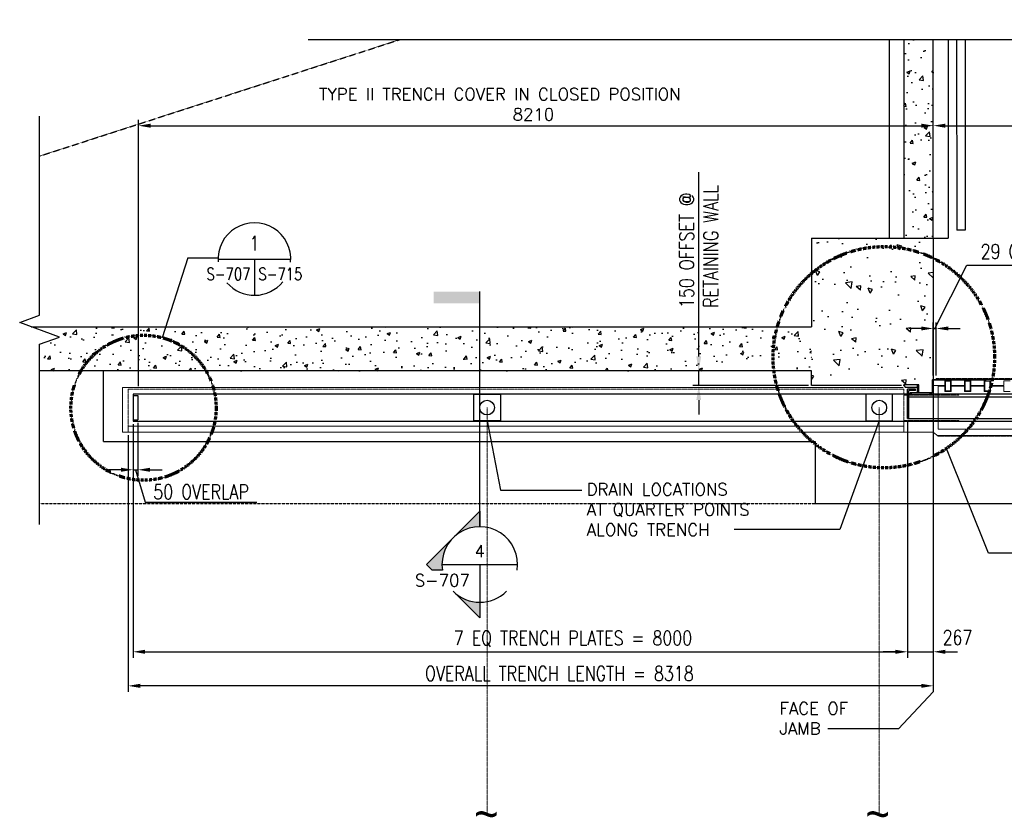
# Model space of a CAD drawing. Header units: millimetres. Extents: x -206 to 20211, y -8708 to 5000.
# Tile 7 of 9: x -206 to 9966, y -3243 to 5000. Entities that reach past the tile are written whole.
import ezdxf
from ezdxf.enums import TextEntityAlignment as Align

# ---------------------------------------------------------------- set-up
doc = ezdxf.new("R2010")
doc.units = ezdxf.units.MM
for name, pattern in [('DASHED2', [0.375, 0.25, -0.125]), ('HIDDEN', [0.375, 0.25, -0.125]), ('HIDDEN2', [0.1875, 0.125, -0.0625])]:
    doc.linetypes.add(name, pattern=pattern)
for name, color, linetype in [('A-ANNO-DIMS', 1, 'Continuous'), ('S-ANNO-DIMS', 2, 'Continuous'), ('S-ANNO-SYMB', 4, 'Continuous'), ('S-ANNO-SYMB_5', 5, 'Continuous'), ('S-FNDN-EDGE', 1, 'Continuous'), ('S-FNDN-FTNG', 2, 'HIDDEN'), ('S-FNDN-PDST', 1, 'Continuous'), ('S-FNDN-WALL-CONC', 4, 'Continuous'), ('S-FNDN-WALL-PATT', 1, 'Continuous'), ('S-SDEL-LW10', 8, 'Continuous'), ('S-SECT-CONC', 4, 'Continuous'), ('S1', 7, 'Continuous')]:
    doc.layers.add(name, color=color, linetype=linetype)
for name, color, linetype, lineweight in [('S-ANNO-HLTE', 234, 'DASHED2', 70), ('S-SDEL-DIMS', 91, 'Continuous', 25), ('S-SDEL-HIDD', 1, 'HIDDEN2', 18), ('S-SDEL-LW18', 190, 'Continuous', 18)]:
    doc.layers.add(name, color=color, linetype=linetype, lineweight=lineweight)
doc.styles.add('DETNO', font='romans', dxfattribs={"width": 0.7})
doc.styles.add('ROMANS', font='ROMANS.shx', dxfattribs={"width": 0.8})
doc.styles.get("Standard").update_dxf_attribs({"font": 'romans.shx', "width": 0.8, "height": 3})
doc.styles.add('STD1', font='simplex', dxfattribs={"height": 0.1})
doc.styles.add('SX-FRAC', font='SX-FRAC.shx', dxfattribs={"width": 0.9, "height": 14})
doc.styles.add('TAGS', font='romans', dxfattribs={"width": 0.5})
doc.dimstyles.new('Annotative', dxfattribs={"dimscale": 0, "dimtxt": 2.5, "dimasz": 2.5, "dimexe": 1.25, "dimexo": 0.625, "dimtad": 1, "dimdec": 0, "dimzin": 9, "dimdsep": 32, "dimtxsty": 'Standard', "dimcen": 2.5, "dimadec": 0, "dimazin": 0, "dimtfac": 1, "dimtdec": 0, "dimtmove": 1, "dimatfit": 3, "dimfxl": 1, "dimarcsym": 0})

# ---------------------------------------------------------------- blocks, each defined once
blk = doc.blocks.new('*D115')
at = {"layer": 'Defpoints', "color": 0, "transparency": 16777216}
for p in [(16852, 3905), (9232, 2722), (16852, 2744)]:
    blk.add_point(p, dxfattribs=at)
at = {"layer": 'S-SDEL-DIMS', "color": 0, "lineweight": -2, "transparency": 16777216}
for p, q in [((9232, 2753), (9232, 3967)), ((16852, 2775), (16852, 3967)), ((9357, 3905), (16727, 3905))]:
    blk.add_line(p, q, dxfattribs=at)
at = {"layer": 'S-SDEL-DIMS', "color": 0, "transparency": 16777216}
for points in [[(9357, 3926), (9357, 3884), (9232, 3905)], [(16727, 3926), (16727, 3884), (16852, 3905)]]:
    blk.add_solid(points, dxfattribs=at)
blk = doc.blocks.new('*D116')
at = {"layer": 'Defpoints', "color": 0, "transparency": 16777216}
for p in [(9232, 1292), (914, 737), (914, -1884)]:
    blk.add_point(p, dxfattribs=at)
at = {"layer": 'S-SDEL-DIMS', "color": 0, "lineweight": -2, "transparency": 16777216}
for p, q in [((9232, 1260), (9232, -1946)), ((914, 706), (914, -1946)), ((9107, -1884), (1039, -1884))]:
    blk.add_line(p, q, dxfattribs=at)
at = {"layer": 'S-SDEL-DIMS', "color": 0, "transparency": 16777216}
for points in [[(1039, -1863), (1039, -1905), (914, -1884)], [(9107, -1863), (9107, -1905), (9232, -1884)]]:
    blk.add_solid(points, dxfattribs=at)
at = {"layer": 'S-SDEL-DIMS', "color": 0, "transparency": 16777216, "insert": (5369, -1756), "char_height": 150, "attachment_point": 5}
blk.add_mtext('OVERALL TRENCH LENGTH = 8318', dxfattribs=at)
blk = doc.blocks.new('*D117')
at = {"layer": 'Defpoints', "color": 0, "transparency": 16777216}
for p in [(965, 850), (8965, 880), (8965, -1532)]:
    blk.add_point(p, dxfattribs=at)
at = {"layer": 'S-SDEL-DIMS', "color": 0, "lineweight": -2, "transparency": 16777216}
for p, q in [((965, 819), (965, -1594)), ((8965, 848), (8965, -1594)), ((1090, -1532), (8840, -1532))]:
    blk.add_line(p, q, dxfattribs=at)
at = {"layer": 'S-SDEL-DIMS', "color": 0, "transparency": 16777216}
for points in [[(1090, -1511), (1090, -1553), (965, -1532)], [(8840, -1511), (8840, -1553), (8965, -1532)]]:
    blk.add_solid(points, dxfattribs=at)
at = {"layer": 'S-SDEL-DIMS', "color": 0, "transparency": 16777216, "insert": (5510, -1397), "char_height": 150, "attachment_point": 5}
blk.add_mtext('7 EQ TRENCH PLATES = 8000', dxfattribs=at)
blk = doc.blocks.new('*D118')
at = {"layer": 'Defpoints', "color": 0, "transparency": 16777216}
for p in [(9232, 1282), (8965, 880), (9232, -1532)]:
    blk.add_point(p, dxfattribs=at)
at = {"layer": 'S-SDEL-DIMS', "color": 0, "lineweight": -2, "transparency": 16777216}
for p, q in [((9232, 1251), (9232, -1594)), ((8965, 848), (8965, -1594)), ((8840, -1532), (8715, -1532)), ((8965, -1532), (9232, -1532)), ((9357, -1532), (9482, -1532))]:
    blk.add_line(p, q, dxfattribs=at)
at = {"layer": 'S-SDEL-DIMS', "color": 0, "transparency": 16777216}
for points in [[(8840, -1511), (8840, -1553), (8965, -1532)], [(9357, -1511), (9357, -1553), (9232, -1532)]]:
    blk.add_solid(points, dxfattribs=at)
at = {"layer": 'S-SDEL-DIMS', "color": 0, "transparency": 16777216, "insert": (9482, -1384), "char_height": 150, "attachment_point": 5}
blk.add_mtext('267', dxfattribs=at)
blk = doc.blocks.new('*D119')
at = {"layer": 'Defpoints', "color": 0, "transparency": 16777216}
for p in [(965, 850), (1016, 864), (1016, 349)]:
    blk.add_point(p, dxfattribs=at)
at = {"layer": 'S-SDEL-DIMS', "color": 0, "lineweight": -2, "transparency": 16777216}
for p, q in [((965, 819), (965, 287)), ((1016, 833), (1016, 287)), ((840, 349), (715, 349)), ((965, 349), (1016, 349)), ((965, 349), (1016, 349)), ((991, 349), (1091, 15)), ((1141, 349), (1266, 349)), ((1091, 15), (2245, 15))]:
    blk.add_line(p, q, dxfattribs=at)
at = {"layer": 'S-SDEL-DIMS', "color": 0, "transparency": 16777216}
for points in [[(840, 370), (840, 328), (965, 349)], [(1141, 370), (1141, 328), (1016, 349)]]:
    blk.add_solid(points, dxfattribs=at)
at = {"layer": 'S-SDEL-DIMS', "color": 0, "transparency": 16777216, "insert": (1668, 121), "char_height": 150, "attachment_point": 5}
blk.add_mtext('50 OVERLAP', dxfattribs=at)
blk = doc.blocks.new('*D120')
at = {"layer": 'Defpoints', "color": 0, "transparency": 16777216}
for p in [(9232, 3905), (9232, 2744), (1022, 1182)]:
    blk.add_point(p, dxfattribs=at)
at = {"layer": 'S-SDEL-DIMS', "color": 0, "lineweight": -2, "transparency": 16777216}
for p, q in [((1022, 1213), (1022, 3967)), ((9232, 2775), (9232, 3967)), ((1147, 3905), (9107, 3905))]:
    blk.add_line(p, q, dxfattribs=at)
at = {"layer": 'S-SDEL-DIMS', "color": 0, "transparency": 16777216}
for points in [[(1147, 3926), (1147, 3884), (1022, 3905)], [(9107, 3926), (9107, 3884), (9232, 3905)]]:
    blk.add_solid(points, dxfattribs=at)
blk = doc.blocks.new('*D121')
at = {"layer": 'Defpoints', "color": 0, "transparency": 16777216}
for p in [(6809, 1370), (7922, 1370), (7974, 1220)]:
    blk.add_point(p, dxfattribs=at)
at = {"layer": 'S-SDEL-DIMS', "color": 0, "lineweight": -2, "transparency": 16777216}
for p, q in [((6809, 1520), (6809, 3426)), ((7891, 1370), (6747, 1370)), ((6809, 1220), (6809, 1370)), ((7943, 1220), (6747, 1220)), ((6809, 1070), (6809, 920))]:
    blk.add_line(p, q, dxfattribs=at)
at = {"layer": 'S-SDEL-DIMS', "color": 0, "transparency": 16777216}
for points in [[(6834, 1520), (6784, 1520), (6809, 1370)], [(6834, 1070), (6784, 1070), (6809, 1220)]]:
    blk.add_solid(points, dxfattribs=at)
at = {"layer": 'S-SDEL-DIMS', "color": 0, "transparency": 16777216, "insert": (6809, 2617), "char_height": 150, "attachment_point": 5, "rotation": 90, "style": 'ROMANS'}
blk.add_mtext('150 OFFSET @\\P RETAINING WALL', dxfattribs=at)
blk = doc.blocks.new('SECTOR BUBBLE')
for p, q in [((-0.5, 0), (0.5, 0)), ((0, 0), (0, -0.5))]:
    blk.add_line(p, q)
for start, end in [(354.9415, 184.6306), (220.7746, 321.2747)]:
    blk.add_arc((0, 0), 0.5, start, end)
at = {"style": 'DETNO', "width": 0.7}
blk.add_attdef('DRAWING', text='', height=0.225, dxfattribs=at).set_placement((0, 0.057), align=Align.CENTER)
at = {"style": 'TAGS', "width": 0.4, "flags": 1}
blk.add_attdef('DET_NAME', (-0.065, -0.025), '', height=0.225, dxfattribs=at)
at = {"style": 'TAGS', "width": 0.5}
blk.add_attdef('REF', text='', height=0.225, dxfattribs=at).set_placement((-0.055, -0.289), align=Align.RIGHT)
blk.add_attdef('SHEET', (0.055, -0.289), '', height=0.225, dxfattribs=at)
blk = doc.blocks.new('*D122')
at = {"layer": 'Defpoints', "color": 0, "transparency": 16777216}
for p in [(9261, 1809), (9232, 1292), (9261, 1292)]:
    blk.add_point(p, dxfattribs=at)
at = {"layer": 'S-SDEL-DIMS', "color": 0, "lineweight": -2, "transparency": 16777216}
for p, q in [((9247, 1809), (9578, 2462)), ((9578, 2462), (11406, 2462)), ((9232, 1323), (9232, 1872)), ((9261, 1323), (9261, 1872)), ((9107, 1809), (8982, 1809)), ((9232, 1809), (9261, 1809)), ((9232, 1809), (9261, 1809)), ((9386, 1809), (9511, 1809))]:
    blk.add_line(p, q, dxfattribs=at)
at = {"layer": 'S-SDEL-DIMS', "color": 0, "transparency": 16777216}
for points in [[(9107, 1830), (9107, 1789), (9232, 1809)], [(9386, 1830), (9386, 1789), (9261, 1809)]]:
    blk.add_solid(points, dxfattribs=at)
at = {"layer": 'S-SDEL-DIMS', "color": 0, "transparency": 16777216, "insert": (10492, 2582), "char_height": 150, "attachment_point": 5}
blk.add_mtext('29 GAP, EACH END', dxfattribs=at)
blk = doc.blocks.new('GH2028')
h = blk.add_hatch(color=0)
h.paths.add_polyline_path([(0, 0.4419), (-0.221, 0.221, -0.198912), (0, 0.3125)])
h.paths.add_polyline_path([(-0.221, 0.221), (-0.4419, 0), (-0.3949, -0.0471), (-0.3089, -0.0471, -0.238539)])
h.paths.add_polyline_path([(0, -0.3125, -0.198912), (-0.221, -0.221), (0, -0.4419)])
at = {"color": 0}
blk.add_line((-0.3125, 0), (0.3125, 0), dxfattribs=at)
for points in [[(-0.3089, -0.0471), (-0.3949, -0.0471), (-0.4419, 0), (0, 0.4419), (0, 0.3125)], [(0, 0), (0, -0.4419), (-0.221, -0.221)]]:
    blk.add_lwpolyline(points, dxfattribs=at)
for start, end in [(351.33387, 188.66613), (225, 315)]:
    blk.add_arc((0, 0), 0.3125, start, end, dxfattribs=at)
at = {"color": 0, "linetype": 'ByBlock', "lineweight": -2, "style": 'STD1'}
blk.add_attdef('NUM', text='', height=0.1, dxfattribs=at).set_placement((-0.001, 0.0597), align=Align.CENTER)
blk.add_attdef('APPLIES', text='', height=0.1, dxfattribs=at).set_placement((-0.0826, -0.1809), align=Align.RIGHT)
blk.add_attdef('NOTE', (0.2437, -0.3861), '', height=0.1, dxfattribs=at)

msp = doc.modelspace()

# ---------------------------------------------------------------- hatches: boundary and pattern name
at = {"layer": 'S-FNDN-WALL-PATT', "ltscale": 10}
h = msp.add_hatch(dxfattribs=at)
h.set_pattern_fill('AR-CONC', color=256, scale=2)
h.paths.add_polyline_path([(9232.3, 4794.3), (8927.3, 4794.3), (8927.3, 2744), (9232.3, 2744)])
at = {"layer": 'S-FNDN-WALL-PATT'}
h = msp.add_hatch(dxfattribs=at)
h.set_pattern_fill('AR-CONC', color=256, scale=75, angle=90, style=0)
h.set_pattern_definition([(140, (24884.6, -590.34), (47.064, 537.945), [56.25, -618.75]), (85, (24884.6, -590.34), (-564.144, -104.064), [45, -495]), (190.4514, (24888.5, -545.5), (-517.08, 433.882), [47.805, -525.857]), (136.184, (24734.6, -590.34), (124.14, 800.43), [84.375, -928.125]), (186.6356, (24744.94, -523.6), (-730.59, 700.997), [71.708, -788.785]), (81.184, (24734.6, -590.3), (-730.59, 700.996), [67.5, -742.5]), (111, (24772.1, -515.34), (301.964, 447.68), [56.25, -618.75]), (56, (24772.1, -515.34), (-543.863, 182.486), [45, -495]), (161.4514, (24797.26, -478.03), (-241.898, 630.167), [47.805, -525.857]), (127.5, (24884.6, -590.34), (-249.6704, 9.1199), [0, -489, 0, -502.5, 0, -496.875]), (97.5, (24884.6, -590.34), (-295.8088, 197.302), [0, -286.5, 0, -477.75, 0, -189.375]), (57.5, (24884.6, -757.6), (16.9162, 400.3668), [0, -187.5, 0, -585, 0, -776.25]), (47.5, (24884.6, -832.6), (-75.079, 437.3896), [0, -243.75, 0, -388.5, 0, -551.25])])
h.paths.add_polyline_path([(7974.3, 2744), (7978.4, 1220), (9232.3, 1220), (9232.3, 2744)])
at = {"layer": 'S-FNDN-WALL-PATT', "ltscale": 10}
h = msp.add_hatch(dxfattribs=at)
h.set_pattern_fill('AR-CONC', color=256, scale=2)
h.paths.add_polyline_path([(7974.3, 1827), (-86.1, 1827), (206.1, 1720.7), (0, 1645.7), (0, 1370), (7974.3, 1370)])

# ---------------------------------------------------------------- linework, layer by layer
at = {"layer": 'A-ANNO-DIMS', "linetype": 'Continuous', "ltscale": 10}
for points in [[(2773.7, 4794.3), (10554.1, 4794.3), (10629.1, 4588.3), (10779.1, 5000.4), (10854.1, 4794.3), (18466, 4794.3)], [(0, -215.5), (0, 1645.7), (206.1, 1720.7), (-206.1, 1870.7), (0, 1945.7), (0, 4002.9)]]:
    msp.add_lwpolyline(points, dxfattribs=at)
at = {"layer": 'S-ANNO-HLTE', "ltscale": 10}
for centre, radius in [((8721.1, 1512.2), 1143.7), ((1073.1, 990), 749.8)]:
    msp.add_circle(centre, radius, dxfattribs=at)
at = {"layer": 'S-ANNO-SYMB'}
for q in [(1267.4, 1714.2), (1844.1, 2538.9)]:
    msp.add_line((1531.6, 2538.9), q, dxfattribs=at)
msp.add_lwpolyline([(10590.2, -511.4), (9802, -511.4), (9367.1, 568.4)], dxfattribs=at)
at = {"layer": 'S-ANNO-SYMB_5'}
msp.add_line((4547.3, -239.5), (4547.3, 2191.3), dxfattribs=at)
at = {"layer": 'S-ANNO-SYMB_5', "color": 1}
msp.add_solid([(4547.3, 2068.4), (4547.3, 2191.3), (4069.2, 2068.4), (4069.2, 2191.3)], dxfattribs=at)
at = {"layer": 'S-FNDN-EDGE'}
for p, q in [((660.3, 641.8), (660.3, 1370)), ((9081.3, 1225.7), (8926.3, 1225.7)), ((8926.3, 1219.7), (8926.3, 1225.7)), ((9068.3, 1142.7), (9068.3, 1225.7)), ((9081.3, 1142.7), (9081.3, 1225.7)), ((9010.3, 1129.7), (965.1, 1129.7)), ((965.1, 1129.7), (965.1, 850.3)), ((8926.3, 1219.7), (8945.3, 1200.7)), ((9068.3, 1200.7), (8945.3, 1200.7)), ((8965.3, 879.7), (8965.3, 1181.7)), ((9049.3, 1181.7), (8965.3, 1181.7)), ((8978.3, 879.7), (8978.3, 1168.7)), ((9049.3, 1168.7), (8978.3, 1168.7)), ((9049.3, 1168.7), (9049.3, 1181.7)), ((16852.3, 1129.7), (9194.3, 1129.7)), ((965.1, 1118.2), (1015.9, 1118.2)), ((1015.9, 1118.2), (1015.9, 864.2)), ((8978.3, 1101.7), (16864.3, 1101.7)), ((965.1, 864.2), (1015.9, 864.2)), ((965.1, 850.3), (16852.3, 850.3)), ((8965.3, 879.7), (16864.3, 879.7)), ((660.3, 641.8), (8012.3, 641.8)), ((8012.3, 641.8), (8012.3, 0)), ((8012.3, 0), (18072.3, 0))]:
    msp.add_line(p, q, dxfattribs=at)
msp.add_lwpolyline([(9209.3, 1142.7), (8993.3, 1142.7, 0.2943262), (8986.3, 1132.7), (8986.3, 1129.7), (9232.3, 1129.7), (9232.3, 1279.7), (9229.3, 1279.7, 0.4142136), (9219.3, 1269.7), (9219.3, 1152.7, -0.4459258)], format="xyb", close=True, dxfattribs=at)
at = {"layer": 'S-FNDN-FTNG', "ltscale": 10}
for p, q in [((0, 3591.3), (3720.3, 4794.3)), ((0, 0), (8012.3, 0))]:
    msp.add_line(p, q, dxfattribs=at)
at = {"layer": 'S-FNDN-PDST'}
for p, q in [((8774.9, 4794.3), (8774.9, 2744)), ((9384.1, 4794.3), (9384.1, 2744)), ((9473.5, 4794.3), (9473.6, 2825.1)), ((9562.5, 4794.3), (9562.6, 2825.1)), ((9562.6, 2825.1), (9473.6, 2825.1)), ((9232.3, 2744), (9384.1, 2744))]:
    msp.add_line(p, q, dxfattribs=at)
at = {"layer": 'S-FNDN-WALL-CONC'}
for p, q in [((7974.3, 2744), (7974.3, 1827)), ((7974.3, 2744), (9194.3, 2744)), ((9232.3, 2744), (9232.3, 1220)), ((-86.1, 1827), (7974.3, 1827)), ((7974.3, 1370), (0, 1370)), ((7974.3, 1219.7), (7974.3, 1370))]:
    msp.add_line(p, q, dxfattribs=at)
msp.add_lwpolyline([(8927.3, 4794.3), (8927.3, 2744), (9232.3, 2744), (9232.3, 4794.3)], dxfattribs=at)
at = {"layer": 'S-SDEL-HIDD', "ltscale": 25.4}
for p, q in [((9261.3, 1291.6), (16852.3, 1291.6)), ((9261.3, 1291.6), (9261.3, 1282.1)), ((914.3, 1181.7), (914.3, 799.5)), ((914.3, 1181.7), (8927.3, 1181.7)), ((8927.3, 850.3), (8927.3, 1181.7)), ((8927.3, 1120.7), (9499.3, 1120.7)), ((8927.3, 859.3), (9499.3, 859.3)), ((9283.1, 694.7), (16801.5, 694.7))]:
    msp.add_line(p, q, dxfattribs=at)
at = {"layer": 'S-SDEL-HIDD', "ltscale": 25}
for p, q in [((4622.6, 992), (4622.6, -3227.5)), ((8673.8, 992), (8673.8, -3227.5))]:
    msp.add_line(p, q, dxfattribs=at)
at = {"layer": 'S-SDEL-LW10'}
msp.add_line((9232.3, 1279.7), (9778.6, 1279.7), dxfattribs=at)
at = {"layer": 'S-SDEL-LW18'}
for p, q in [((9232.3, 1282.1), (16852.3, 1282.1)), ((9352.9, 1269.4), (9352.9, 1218.6)), ((9352.9, 1269.4), (9416.4, 1269.4)), ((9359.3, 1263.1), (9359.3, 1164.6)), ((9359.3, 1263.1), (9410.1, 1263.1)), ((9410.1, 1263.1), (9410.1, 1164.6)), ((9416.4, 1269.4), (9416.4, 1218.6)), ((9556.1, 1269.4), (9556.1, 1218.6)), ((9556.1, 1269.4), (9619.6, 1269.4)), ((9562.5, 1263.1), (9562.5, 1164.6)), ((9562.5, 1263.1), (9613.3, 1263.1)), ((9613.3, 1263.1), (9613.3, 1164.6)), ((9619.6, 1269.4), (9619.6, 1218.6)), ((9759.3, 1269.4), (9759.3, 1218.6)), ((9759.3, 1269.4), (9822.8, 1269.4)), ((9765.7, 1263.1), (9765.7, 1164.6)), ((9765.7, 1263.1), (9816.5, 1263.1)), ((9816.5, 1263.1), (9816.5, 1164.6)), ((9822.8, 1269.4), (9822.8, 1218.6)), ((9962.5, 1269.4), (9962.5, 1218.6)), ((9962.5, 1269.4), (10026, 1269.4)), ((857.3, 1200.7), (8921.3, 1200.7)), ((857.3, 1200.7), (857.3, 736)), ((9232.3, 1218.6), (9352.9, 1218.6)), ((9352.9, 1158.3), (9416.4, 1158.3)), ((9359.3, 1164.6), (9410.1, 1164.6)), ((9416.4, 1218.6), (9556.1, 1218.6)), ((9416.4, 1212.3), (9416.4, 1158.3)), ((9416.4, 1212.3), (9556.1, 1212.3)), ((9556.1, 1158.3), (9556.1, 1212.3)), ((9556.1, 1158.3), (9619.6, 1158.3)), ((9562.5, 1164.6), (9613.3, 1164.6)), ((9619.6, 1218.6), (9759.3, 1218.6)), ((9619.6, 1212.3), (9759.3, 1212.3)), ((9619.6, 1212.3), (9619.6, 1158.3)), ((9759.3, 1158.3), (9759.3, 1212.3)), ((9759.3, 1158.3), (9822.8, 1158.3)), ((9765.7, 1164.6), (9816.5, 1164.6)), ((9822.8, 1218.6), (9962.5, 1218.6)), ((9822.8, 1212.3), (9822.8, 1158.3)), ((9822.8, 1212.3), (9962.5, 1212.3)), ((9962.5, 1158.3), (9962.5, 1212.3)), ((9962.5, 1158.3), (10026, 1158.3)), ((9232.3, 736), (857.3, 736)), ((8927.3, 799.5), (914.3, 799.5)), ((914.3, 799.5), (914.3, 737.2)), ((9283.1, 694.7), (9232.3, 736)), ((9271.4, 704.3), (16813.2, 704.3))]:
    msp.add_line(p, q, dxfattribs=at)
for points in [[(9232.3, 1291.6), (9232.3, 736)], [(9352.9, 1158.3), (9352.9, 1212.3), (9283.1, 1212.3), (9283.1, 767.8), (16801.5, 767.8)], [(8927.3, 850.3), (8927.3, 736)]]:
    msp.add_lwpolyline(points, dxfattribs=at)
at = {"layer": 'S-SECT-CONC'}
msp.add_line((8902.3, 1219.7), (7974.3, 1219.7), dxfattribs=at)
at = {"layer": 'S1', "color": 2}
for points in [[(4485.4, 854.9), (4485.4, 1129.2), (4759.7, 1129.2), (4759.7, 854.9)], [(8811, 854.9), (8811, 1129.2), (8536.7, 1129.2), (8536.7, 854.9)]]:
    msp.add_lwpolyline(points, close=True, dxfattribs=at)
for centre in [(4622.6, 992), (8673.8, 992)]:
    msp.add_circle(centre, 76.2, dxfattribs=at)

# ---------------------------------------------------------------- block references
at = {"layer": 'S-ANNO-SYMB'}
ref = msp.add_blockref('SECTOR BUBBLE', (2218.9, 2527), dxfattribs=dict(at, xscale=750, yscale=750, zscale=750))
ref.add_attrib('DRAWING', '1', dxfattribs={"layer": '0', "color": 4, "height": 150.3, "style": 'ROMANS', "width": 0.796875}).set_placement((2218.9, 2570.1), align=Align.BOTTOM_CENTER)
ref.add_attrib('SHEET', 'S-715', (2260.1, 2309.9), dxfattribs={"layer": '0', "color": 4, "height": 125.24, "style": 'ROMANS', "width": 0.796875})
ref.add_attrib('REF', 'S-707', dxfattribs={"layer": '0', "color": 4, "height": 125.24, "style": 'ROMANS', "width": 0.796875}).set_placement((2177.7, 2309.9), align=Align.RIGHT)
at = {"layer": 'S-ANNO-SYMB', "xscale": 1250, "yscale": 1250, "zscale": 1250}
msp.add_blockref('GH2028', (4547.3, -630.1), dxfattribs=at).add_auto_attribs({'NUM': '4', 'APPLIES': 'S-707'})

# ---------------------------------------------------------------- texts
at = {"layer": 'S-ANNO-DIMS', "char_height": 125, "attachment_point": 1, "style": 'STD1'}
for s, insert, width in [('DRAIN LOCATIONS\\PAT QUARTER POINTS ALONG TRENCH', (5651.5, 208.9), 1953.793), ('FACE OF\\PJAMB', (7644.2, -2054.1), 1813.87)]:
    msp.add_mtext(s, dxfattribs=dict(at, insert=insert, width=width))
at = {"layer": 'S-SDEL-DIMS', "insert": (2887.4, 4292.3), "char_height": 125, "width": 4856.555, "attachment_point": 1, "style": 'STD1'}
msp.add_mtext('TYPE II TRENCH COVER IN CLOSED POSITION\\P^I^I^I^I8210', dxfattribs=at)
at = {"layer": 'S-SDEL-HIDD', "ltscale": 25, "style": 'SX-FRAC', "width": 0.9}
for p in [(4489.6, -3381.9), (8532.5, -3381.9)]:
    msp.add_text('~', height=355.6, dxfattribs=at).set_placement(p)

# ---------------------------------------------------------------- dimensions: what is measured, and where the dimension line sits
at = {"layer": 'S-SDEL-DIMS'}
for base, p1, p2, text, picture, middle in [((9232.3, 3904.8), (1022.3, 1181.7), (9232.3, 2744), ' ', '*D120', (5127.3, 3904.8)), ((16852.3, 3904.8), (9232.3, 2722.2), (16852.3, 2744), ' ', '*D115', (13042.3, 3904.8)), ((1015.9, 349.3), (965.1, 850.3), (1015.9, 864.2), '50 OVERLAP', '*D119', (1122.1, 121.2))]:
    dim = msp.add_linear_dim(base=base, p1=p1, p2=p2, text=text, dimstyle='Annotative', dxfattribs=at)
    dim.commit()
    dim.dimension.update_dxf_attribs({"geometry": picture, "text_midpoint": middle})
dim = msp.add_linear_dim(base=(6809.5, 1370), p1=(7974.3, 1219.7), p2=(7922.3, 1370), angle=90, text='<> OFFSET @\\X RETAINING WALL', dimstyle='Annotative', override={"dimtxt": 3, "dimasz": 3, "dimtxsty": 'ROMANS'}, dxfattribs=at)
dim.commit()
dim.dimension.update_dxf_attribs({"geometry": '*D121', "text_midpoint": (6809.5, 2617.4), "dimtype": 160})
for base, p1, p2, text, picture, middle in [((9261.3, 1809.4), (9232.3, 1291.6), (9261.3, 1291.6), '<> GAP, EACH END', '*D122', (9608.9, 2461.9)), ((914.3, -1883.8), (9232.3, 1291.6), (914.3, 737.2), 'OVERALL TRENCH LENGTH = <>', '*D116', (5368.6, -1861.9)), ((8965.3, -1531.7), (965.1, 850.3), (8965.3, 879.7), '7 EQ TRENCH PLATES = <>', '*D117', (5510.4, -1510.9))]:
    dim = msp.add_linear_dim(base=base, p1=p1, p2=p2, text=text, dimstyle='Annotative', dxfattribs=at)
    dim.commit()
    dim.dimension.update_dxf_attribs({"geometry": picture, "text_midpoint": middle, "dimtype": 160})
dim = msp.add_linear_dim(base=(9232.3, -1531.7), p1=(8965.3, 879.7), p2=(9232.3, 1282.1), dimstyle='Annotative', dxfattribs=at)
dim.commit()
dim.dimension.update_dxf_attribs({"geometry": '*D118', "text_midpoint": (9482.3, -1490.1), "dimtype": 160})

# ---------------------------------------------------------------- leaders
at = {"layer": 'S-ANNO-DIMS'}
for points in [[(4622.6, 854.9), (4760.9, 139.7), (5600.4, 139.7)], [(8673.8, 854.9), (8264.9, -268.8), (7176.6, -268.8)], [(9232.3, -1946.3), (8872.1, -2327.4), (8143.9, -2327.4)]]:
    msp.add_leader(points, dimstyle='Annotative', override={"dimscale": 0, "dimgap": 0.625, "dimtad": 0}, dxfattribs=at)

doc.saveas('drawing.dxf')
